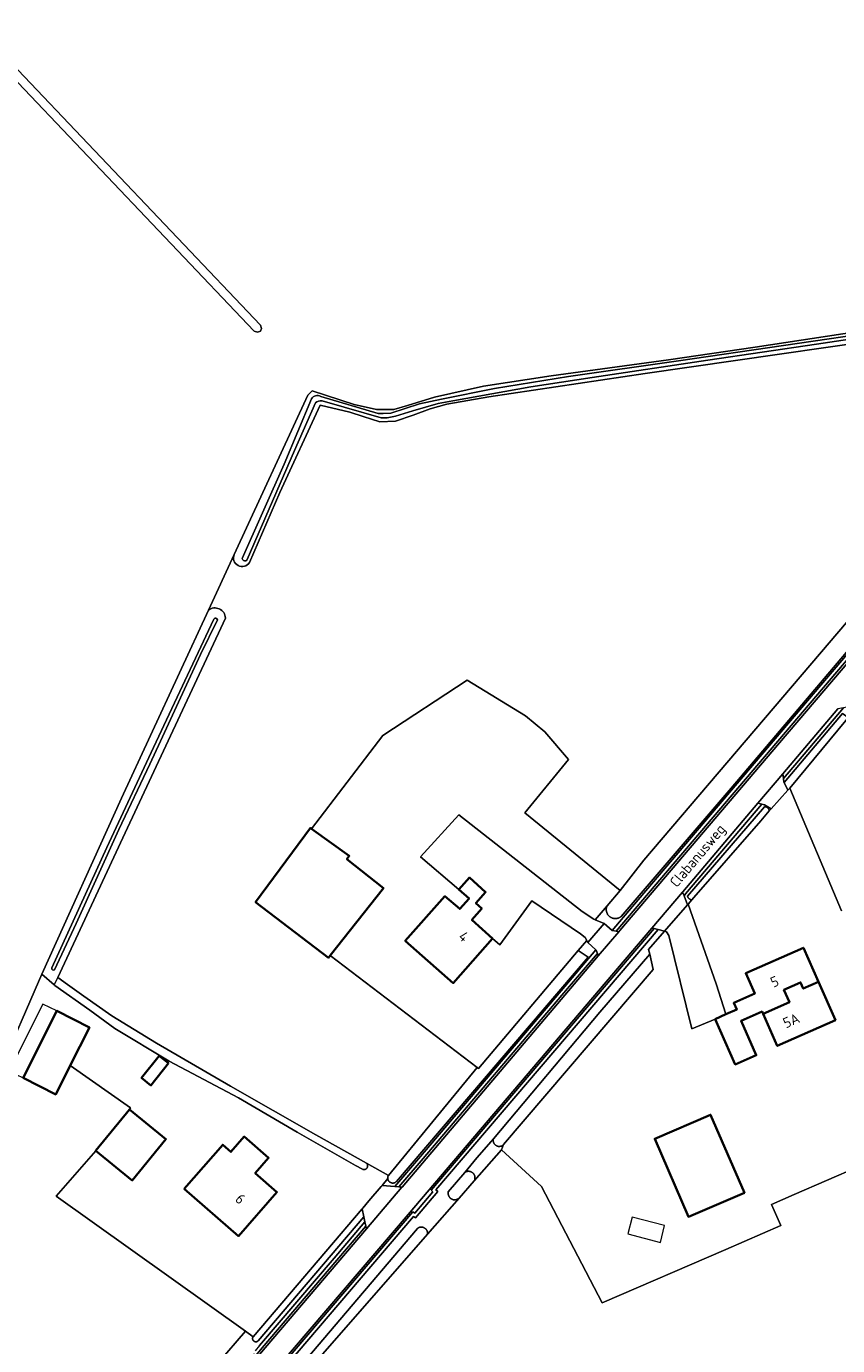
# Model space of a CAD drawing. Extents: x 199200 to 204075, y 460125 to 464703.
# Tile 134 of 174: x 202814 to 202955, y 462698 to 462927. Entities that reach past the tile are written whole.
import ezdxf
from ezdxf.enums import TextEntityAlignment as Align

# ---------------------------------------------------------------- set-up
doc = ezdxf.new("R2010")
doc.units = 0
for name, color, linetype, lineweight in [('B-WE-GR-GRAS-GV', 60, 'Continuous', 13), ('B-WE-OG-BEBOUWING-GV', 7, 'Continuous', 35), ('B-WE-OG-BEBOUWING-T18', 10, 'Continuous', 18), ('B-WE-OG-BEBOUWING_LUIFEL-GV', 7, 'Continuous', 18), ('B-WE-OG-TERREIN_CULTUURSCHEIDING-GV', 7, 'Continuous', 18), ('B-WE-OG-TERREIN_ERF-GV', 7, 'Continuous', 18), ('B-WE-OG-TERREIN_ONBEGROEID-GV', 7, 'Continuous', 18), ('B-WE-OG-TOPOGRAFIE-T18', 10, 'Continuous', 18), ('B-WE-OG-WATER-GV', 130, 'Continuous', 18), ('B-WE-OG-WATER_GREPPEL-GV', 160, 'Continuous', 18), ('B-WE-OG-WATER_SLOOT-GV', 120, 'Continuous', 18), ('B-WE-OG-WEG-GV', 7, 'Continuous', 18), ('B-WE-VH-VERHARDING_ASFALT-GV', 252, 'Continuous', 18), ('B-WE-VH-VERHARDING_BETONSTRAATSTEEN-GV', 252, 'Continuous', 18), ('B-WE-VH-VERHARDING_GRASBETONSTEEN-GV', 70, 'Continuous', 18)]:
    doc.layers.add(name, color=color, linetype=linetype, lineweight=lineweight)
doc.styles.add('NLCS-ISO-M1000-T18', font='NLCS-ISO.ttf', dxfattribs={"height": 1.8})

msp = doc.modelspace()

# ---------------------------------------------------------------- linework, layer by layer
at = {"layer": 'B-WE-GR-GRAS-GV', "flags": 128}
for points in [[(202854.834, 462875.025), (202854.628, 462874.553), (202854.145, 462874.371), (202853.561, 462874.574), (202709.497, 463026.224), (202709.312, 463026.806), (202709.518, 463027.279), (202710, 463027.461), (202710.585, 463027.257), (202854.649, 462875.607)], [(202890.097, 462728.525), (202890.127, 462728.545), (202890.184, 462728.579), (202890.243, 462728.61), (202890.304, 462728.638), (202890.367, 462728.661), (202890.431, 462728.681), (202890.495, 462728.697), (202890.561, 462728.71), (202890.628, 462728.718), (202890.694, 462728.722), (202890.761, 462728.722), (202890.828, 462728.719), (202890.894, 462728.711), (202890.96, 462728.699), (202891.025, 462728.684), (202891.089, 462728.664), (202891.152, 462728.641), (202891.213, 462728.614), (202891.272, 462728.583), (202891.33, 462728.549), (202891.385, 462728.512), (202891.438, 462728.471), (202891.489, 462728.427), (202891.536, 462728.381), (202891.581, 462728.331), (202891.623, 462728.279), (202891.662, 462728.225), (202891.697, 462728.168), (202891.729, 462728.109), (202891.757, 462728.049), (202891.782, 462727.986), (202891.803, 462727.923), (202891.82, 462727.858), (202891.833, 462727.793), (202891.842, 462727.727), (202891.848, 462727.66), (202891.849, 462727.593), (202891.846, 462727.526), (202891.839, 462727.46), (202891.829, 462727.394), (202891.814, 462727.329), (202891.795, 462727.264), (202891.773, 462727.201), (202891.747, 462727.14), (202891.717, 462727.08), (202896.424, 462732.459), (202896.806, 462733.359), (202896.76, 462733.314), (202896.711, 462733.271), (202896.66, 462733.232), (202896.607, 462733.196), (202896.551, 462733.164), (202896.493, 462733.135), (202896.434, 462733.109), (202896.373, 462733.088), (202896.311, 462733.07), (202896.248, 462733.056), (202896.185, 462733.046), (202896.12, 462733.04), (202896.056, 462733.037), (202895.991, 462733.039), (202895.927, 462733.045), (202895.863, 462733.055), (202895.8, 462733.069), (202895.738, 462733.086), (202895.678, 462733.108), (202895.618, 462733.133), (202895.56, 462733.162), (202895.505, 462733.194), (202895.451, 462733.23), (202895.4, 462733.269), (202895.351, 462733.311), (202895.305, 462733.356), (202895.261, 462733.404), (202895.221, 462733.454), (202895.184, 462733.507), (202895.15, 462733.562), (202895.12, 462733.619), (202895.094, 462733.678), (202895.071, 462733.738), (202895.051, 462733.8), (202895.036, 462733.862), (202895.025, 462733.926), (202895.017, 462733.99), (202895.014, 462734.054), (202895.014, 462734.119), (202895.019, 462734.183), (202895.028, 462734.247), (202895.04, 462734.311), (202895.056, 462734.373), (202895.058, 462734.379), (202894.639, 462733.879), (202892.192, 462731.063)]]:
    msp.add_lwpolyline(points, close=True, dxfattribs=at)
for points in [[(202809.698, 462746.811), (202816.133, 462761.599), (202816.732, 462762.922), (202830.553, 462793.481), (202845.608, 462826.121), (202850.076, 462835.808), (202862.832, 462863.464), (202863.623, 462864.188), (202870.89, 462861.814), (202874.753, 462860.963), (202877.751, 462860.96), (202880.139, 462861.69), (202884.844, 462863.088), (202893.341, 462865.023), (202905.091, 462866.84), (202925.403, 462869.599), (202940.474, 462871.819), (202976.183, 462877.238), (203005.989, 462881.814), (202987.069, 462960.216)], [(202876.83, 462728.002), (202892.216, 462746.738), (202866.749, 462766.178), (202866.444, 462765.789), (202853.783, 462775.465), (202863.307, 462788.334), (202863.516, 462788.183), (202875.862, 462804.387), (202890.496, 462814.004), (202900.602, 462807.786), (202903.99, 462805.008), (202908.056, 462800.206), (202900.512, 462790.938), (202917.058, 462777.469), (202921.141, 462782.741), (203001.498, 462877.032)], [(202976.008, 462875.109), (202921.357, 462867.234), (202894.237, 462863.152), (202886.938, 462861.894), (202884.052, 462861.099), (202881.146, 462860.008), (202878.079, 462858.962), (202875.337, 462858.848), (202872.464, 462859.732), (202870.144, 462860.513), (202864.977, 462861.734), (202857.97, 462846.552), (202852.734, 462834.4)], [(202850.076, 462835.808), (202845.608, 462826.121)], [(202848.551, 462824.773), (202830.745, 462786.624), (202819.472, 462762.375), (202821.17, 462761.175), (202823.966, 462759.143), (202828.876, 462755.718), (202836.597, 462750.985), (202849.436, 462743.472), (202864.223, 462735.038), (202873.003, 462730.138), (202876.83, 462728.002)], [(202956.165, 462807.001), (202946.458, 462795.261), (202955.451, 462773.938)], [(202806.025, 462647.023), (202815.163, 462657.846), (202826.301, 462671.039), (202847.375, 462695.518), (202852.046, 462700.944), (202819.222, 462724.398), (202826.077, 462732.296), (202826.068, 462732.303), (202831.904, 462739.475), (202832.109, 462739.726), (202821.64, 462747.069), (202819.13, 462742.07), (202813.46, 462744.92)], [(203021.82, 462650.516), (203020.148, 462654.616), (203016.037, 462664.702), (203009.201, 462681.94), (202999.283, 462705.204), (202998.246, 462707.638), (202977.012, 462699.388), (202967.291, 462723.87), (202964.076, 462731.967), (202947.208, 462724.669), (202943.316, 462722.984), (202944.914, 462719.29), (202935.394, 462715.17), (202913.901, 462705.871), (202903.398, 462726.098), (202896.424, 462732.459), (202891.717, 462727.08), (202889.085, 462724.072)], [(202889.085, 462724.072), (202883.599, 462717.801), (202855.319, 462685.481)]]:
    msp.add_lwpolyline(points, dxfattribs=at)
at = {"layer": 'B-WE-GR-GRAS-GV'}
for points in [[(202852.734, 462834.4, -0.9223973), (202850.076, 462835.808)], [(202845.608, 462826.121, -0.62227), (202848.551, 462824.773)]]:
    msp.add_lwpolyline(points, format="xyb", dxfattribs=at)
at = {"layer": 'B-WE-OG-BEBOUWING-GV', "flags": 128}
for points in [[(202866.749, 462766.178), (202875.951, 462777.902), (202869.634, 462782.936), (202870.032, 462783.47), (202863.516, 462788.183), (202863.307, 462788.334), (202853.783, 462775.465), (202866.444, 462765.789)], [(202894.874, 462769.144), (202891.308, 462772.358), (202893.022, 462774.335), (202892.002, 462775.28), (202893.687, 462777.186), (202890.876, 462779.724), (202889.028, 462777.645), (202890.811, 462776.096), (202889.217, 462774.271), (202886.624, 462776.48), (202879.752, 462768.733), (202888.065, 462761.397)], [(202933.502, 462755.144), (202936.998, 462747.264), (202940.636, 462748.878), (202938, 462754.82), (202941.657, 462756.442), (202941.831, 462756.049), (202946.383, 462758.068), (202945.43, 462760.216), (202948.319, 462761.498), (202948.793, 462760.428), (202951.444, 462761.604), (202948.815, 462767.529), (202938.812, 462763.091), (202940.374, 462759.569), (202936.744, 462757.958), (202937.254, 462756.809), (202935.378, 462755.977)], [(202951.444, 462761.604), (202948.793, 462760.428), (202948.319, 462761.498), (202945.43, 462760.216), (202946.383, 462758.068), (202941.831, 462756.049), (202944.29, 462750.499), (202954.384, 462754.977)], [(202813.46, 462744.92), (202819.13, 462742.07), (202821.64, 462747.069), (202824.97, 462753.7), (202819.31, 462756.55)], [(202838.7, 462747.49), (202837.09, 462748.78), (202834.01, 462744.93), (202835.62, 462743.64)], [(202831.904, 462739.475), (202826.068, 462732.303), (202826.077, 462732.296), (202832.4, 462727.15), (202838.236, 462734.322)], [(202938.58, 462725.01), (202932.73, 462738.54), (202923.04, 462734.36), (202928.88, 462720.82)], [(202841.422, 462725.688), (202850.834, 462717.475), (202857.499, 462725.113), (202853.726, 462728.405), (202856.04, 462731.05), (202851.81, 462734.75), (202849.497, 462732.096), (202848.087, 462733.326)]]:
    msp.add_lwpolyline(points, close=True, dxfattribs=at)
at = {"layer": 'B-WE-OG-BEBOUWING_LUIFEL-GV', "flags": 128}
for points in [[(202816.898, 462757.763), (202811.043, 462746.123), (202813.46, 462744.92), (202819.31, 462756.55)], [(202924.009, 462716.378), (202924.717, 462719.294), (202919.098, 462720.743), (202918.349, 462717.838)]]:
    msp.add_lwpolyline(points, close=True, dxfattribs=at)
at = {"layer": 'B-WE-OG-TERREIN_CULTUURSCHEIDING-GV', "flags": 128}
for points in [[(202960.157, 462823.432), (202936.296, 462795.213), (202917.207, 462772.966), (202917.146, 462772.916), (202917.082, 462772.87), (202917.015, 462772.826), (202916.947, 462772.786), (202916.876, 462772.75), (202916.804, 462772.717), (202916.731, 462772.688), (202916.656, 462772.663), (202916.579, 462772.641), (202916.502, 462772.624), (202916.424, 462772.61), (202916.346, 462772.6), (202916.267, 462772.594), (202916.187, 462772.593), (202916.108, 462772.595), (202916.029, 462772.601), (202915.951, 462772.611), (202915.873, 462772.625), (202915.796, 462772.643), (202915.72, 462772.665), (202915.645, 462772.691), (202915.571, 462772.72), (202915.499, 462772.754), (202915.429, 462772.79), (202915.361, 462772.83), (202915.295, 462772.874), (202915.231, 462772.921), (202915.169, 462772.971), (202915.111, 462773.024), (202915.055, 462773.08), (202915.002, 462773.139), (202914.952, 462773.2), (202914.905, 462773.264), (202914.861, 462773.33), (202914.821, 462773.398), (202914.784, 462773.469), (202914.751, 462773.541), (202914.721, 462773.614), (202914.696, 462773.689), (202914.674, 462773.765), (202914.656, 462773.842), (202914.641, 462773.92), (202914.631, 462773.999), (202914.625, 462774.078), (202914.623, 462774.157), (202914.625, 462774.236), (202914.63, 462774.315), (202914.64, 462774.394), (202914.654, 462774.472), (202914.671, 462774.549), (202914.693, 462774.625), (202914.718, 462774.7), (202914.747, 462774.774), (202914.766, 462774.815), (202912.67, 462772.389), (202914.243, 462771.762), (202915.662, 462770.551), (202919.159, 462774.681), (202943.907, 462803.8), (202973.301, 462838.334)], [(202854.32, 462686.31), (202881.86, 462718.805), (202881.883, 462718.824), (202881.937, 462718.862), (202881.992, 462718.897), (202882.05, 462718.928), (202882.109, 462718.956), (202882.17, 462718.98), (202882.233, 462719), (202882.296, 462719.017), (202882.361, 462719.03), (202882.426, 462719.038), (202882.491, 462719.043), (202882.557, 462719.044), (202882.622, 462719.041), (202882.687, 462719.033), (202882.752, 462719.022), (202882.816, 462719.007), (202882.878, 462718.988), (202882.94, 462718.965), (202883, 462718.939), (202883.058, 462718.909), (202883.115, 462718.875), (202883.169, 462718.838), (202883.221, 462718.798), (202883.27, 462718.755), (202883.316, 462718.708), (202883.36, 462718.659), (202883.401, 462718.608), (202883.438, 462718.554), (202883.472, 462718.498), (202883.503, 462718.44), (202883.53, 462718.38), (202883.553, 462718.319), (202883.572, 462718.256), (202883.588, 462718.192), (202883.6, 462718.128), (202883.607, 462718.063), (202883.611, 462717.997), (202883.611, 462717.932), (202883.607, 462717.866), (202883.599, 462717.801), (202889.085, 462724.072), (202889.035, 462724.028), (202888.982, 462723.987), (202888.926, 462723.949), (202888.869, 462723.914), (202888.809, 462723.884), (202888.748, 462723.856), (202888.685, 462723.833), (202888.621, 462723.813), (202888.556, 462723.797), (202888.49, 462723.785), (202888.423, 462723.777), (202888.356, 462723.773), (202888.289, 462723.773), (202888.222, 462723.777), (202888.156, 462723.785), (202888.09, 462723.796), (202888.025, 462723.812), (202887.961, 462723.832), (202887.898, 462723.855), (202887.837, 462723.882), (202887.777, 462723.913), (202887.719, 462723.947), (202887.664, 462723.985), (202887.611, 462724.026), (202887.56, 462724.07), (202887.512, 462724.117), (202887.467, 462724.166), (202887.425, 462724.218), (202887.386, 462724.273), (202887.351, 462724.33), (202887.319, 462724.389), (202887.29, 462724.45), (202887.265, 462724.512), (202887.244, 462724.576), (202887.227, 462724.64), (202887.214, 462724.706), (202887.204, 462724.772), (202887.199, 462724.839), (202887.198, 462724.906), (202887.2, 462724.973), (202887.207, 462725.04), (202887.217, 462725.106), (202887.223, 462725.133), (202890.097, 462728.525), (202892.192, 462731.063), (202894.639, 462733.879), (202895.058, 462734.379), (202913.48, 462756.352), (202922.161, 462766.399), (202921.96, 462767.245), (202924.715, 462770.396), (202923.608, 462770.705), (202885.081, 462725.482), (202885.396, 462725.202), (202881.501, 462720.632), (202881.185, 462720.868), (202844.503, 462677.858)], [(202854.472, 462698.451), (202867.421, 462713.662), (202872.767, 462719.948), (202872.578, 462720.83), (202854.262, 462699.314), (202854.229, 462699.28), (202854.193, 462699.248), (202854.155, 462699.22), (202854.114, 462699.194), (202854.072, 462699.172), (202854.028, 462699.154), (202853.982, 462699.14), (202853.936, 462699.129), (202853.888, 462699.123), (202853.841, 462699.12), (202853.793, 462699.121), (202853.745, 462699.127), (202853.698, 462699.136), (202853.652, 462699.149), (202853.608, 462699.166), (202853.565, 462699.187), (202853.523, 462699.211), (202853.484, 462699.239), (202853.448, 462699.269), (202853.414, 462699.303), (202853.383, 462699.339), (202853.355, 462699.378), (202853.331, 462699.419), (202853.31, 462699.462), (202853.292, 462699.507), (202853.279, 462699.552), (202853.269, 462699.599), (202853.263, 462699.647), (202853.262, 462699.694), (202853.264, 462699.742), (202853.27, 462699.79), (202853.28, 462699.836), (202853.294, 462699.882), (202853.312, 462699.926), (202853.334, 462699.969), (202853.357, 462700.007), (202852.046, 462700.944), (202847.375, 462695.518)]]:
    msp.add_lwpolyline(points, dxfattribs=at)
for points in [[(202945.36, 462796.912), (202945.456, 462796.276), (202945.48, 462796.228), (202955.626, 462808.219), (202956.598, 462807.525), (202957.142, 462808.201), (202957.556, 462808.716), (202956.571, 462809.362), (202955.772, 462809.197)], [(202928.724, 462776.48), (202942.092, 462791.984), (202942.154, 462791.987), (202942.217, 462791.985), (202942.279, 462791.977), (202942.34, 462791.965), (202942.4, 462791.947), (202942.458, 462791.923), (202942.514, 462791.895), (202942.568, 462791.863), (202942.618, 462791.825), (202942.665, 462791.784), (202942.708, 462791.739), (202942.747, 462791.69), (202942.782, 462791.638), (202942.812, 462791.583), (202942.838, 462791.526), (202942.858, 462791.467), (202942.873, 462791.406), (202942.883, 462791.344), (202942.888, 462791.282), (202943.215, 462791.669), (202942.046, 462792.359), (202941.59, 462792.464), (202928.37, 462776.867), (202928.118, 462776.57), (202928.737, 462774.997), (202928.831, 462775.105), (202929.493, 462775.862), (202929.426, 462775.864), (202929.36, 462775.872), (202929.295, 462775.886), (202929.231, 462775.905), (202929.169, 462775.929), (202929.109, 462775.959), (202929.052, 462775.994), (202928.998, 462776.034), (202928.948, 462776.078), (202928.902, 462776.126), (202928.86, 462776.178), (202928.822, 462776.233), (202928.79, 462776.291), (202928.762, 462776.352), (202928.74, 462776.415)], [(202912.832, 462767.196), (202911.422, 462768.456), (202911.261, 462768.782), (202909.772, 462767.026), (202911.482, 462765.874), (202878.218, 462726.947), (202878.176, 462726.905), (202878.131, 462726.867), (202878.083, 462726.832), (202878.033, 462726.8), (202877.981, 462726.772), (202877.927, 462726.747), (202877.872, 462726.726), (202877.815, 462726.708), (202877.757, 462726.695), (202877.699, 462726.685), (202877.64, 462726.679), (202877.581, 462726.678), (202877.522, 462726.68), (202877.463, 462726.687), (202877.404, 462726.697), (202877.347, 462726.711), (202877.29, 462726.729), (202877.235, 462726.751), (202877.182, 462726.776), (202877.13, 462726.806), (202877.081, 462726.838), (202877.033, 462726.874), (202876.989, 462726.913), (202876.947, 462726.954), (202876.907, 462726.999), (202876.871, 462727.046), (202876.839, 462727.095), (202876.809, 462727.147), (202876.783, 462727.2), (202876.761, 462727.255), (202876.743, 462727.311), (202876.728, 462727.369), (202876.718, 462727.427), (202876.715, 462727.444), (202875.719, 462726.275), (202877.932, 462726.082), (202882.386, 462731.312), (202907.423, 462760.82)]]:
    msp.add_lwpolyline(points, close=True, dxfattribs=at)
at = {"layer": 'B-WE-OG-TERREIN_ERF-GV', "flags": 128}
for points in [[(202909.772, 462767.026), (202911.261, 462768.782), (202910.988, 462769.333), (202910.173, 462769.947), (202901.695, 462775.686), (202896.155, 462768.064), (202894.874, 462769.144), (202888.065, 462761.397), (202879.752, 462768.733), (202886.624, 462776.48), (202889.217, 462774.271), (202890.811, 462776.096), (202889.028, 462777.645), (202882.414, 462783.334), (202889.037, 462790.598), (202910.467, 462773.848), (202912.45, 462772.463), (202912.67, 462772.389), (202914.766, 462774.815), (202917.058, 462777.469), (202900.512, 462790.938), (202908.056, 462800.206), (202903.99, 462805.008), (202900.602, 462807.786), (202890.496, 462814.004), (202875.862, 462804.387), (202863.516, 462788.183), (202870.032, 462783.47), (202869.634, 462782.936), (202875.951, 462777.902), (202866.749, 462766.178), (202892.216, 462746.738), (202892.438, 462746.569)], [(202834.01, 462744.93), (202837.09, 462748.78), (202838.7, 462747.49), (202835.62, 462743.64)], [(202932.73, 462738.54), (202938.58, 462725.01), (202928.88, 462720.82), (202923.04, 462734.36)], [(202841.422, 462725.688), (202848.087, 462733.326), (202849.497, 462732.096), (202851.81, 462734.75), (202856.04, 462731.05), (202853.726, 462728.405), (202857.499, 462725.113), (202850.834, 462717.475)]]:
    msp.add_lwpolyline(points, close=True, dxfattribs=at)
for points in [[(202955.451, 462773.938), (202946.458, 462795.261), (202946.132, 462794.901), (202943.215, 462791.669), (202942.888, 462791.282), (202941.452, 462789.59), (202929.817, 462776.233), (202929.493, 462775.862), (202928.831, 462775.105), (202933.675, 462761.293), (202935.378, 462755.977), (202937.254, 462756.809), (202936.744, 462757.958), (202940.374, 462759.569), (202938.812, 462763.091), (202948.815, 462767.529), (202951.444, 462761.604), (202954.384, 462754.977), (202944.29, 462750.499), (202941.831, 462756.049), (202941.657, 462756.442), (202938, 462754.82), (202940.636, 462748.878), (202936.998, 462747.264), (202933.502, 462755.144), (202929.495, 462753.469), (202925.473, 462769.681), (202925.051, 462770.27), (202924.715, 462770.396), (202921.96, 462767.245), (202922.161, 462766.399), (202922.785, 462763.764), (202896.806, 462733.359), (202896.424, 462732.459), (202903.398, 462726.098), (202913.901, 462705.871), (202935.394, 462715.17), (202944.914, 462719.29), (202943.316, 462722.984), (202947.208, 462724.669), (202964.076, 462731.967)], [(202813.46, 462744.92), (202819.31, 462756.55), (202824.97, 462753.7), (202821.64, 462747.069), (202832.109, 462739.726), (202831.904, 462739.475), (202838.236, 462734.322), (202832.4, 462727.15), (202826.077, 462732.296), (202819.222, 462724.398), (202852.046, 462700.944), (202853.357, 462700.007), (202872.277, 462722.233), (202872.367, 462722.338), (202873.428, 462723.584), (202875.577, 462726.109), (202875.719, 462726.275), (202876.715, 462727.444), (202876.71, 462727.503), (202876.708, 462727.562), (202876.711, 462727.622), (202876.717, 462727.68), (202876.727, 462727.739), (202876.742, 462727.796), (202876.76, 462727.853), (202876.782, 462727.908), (202876.807, 462727.961), (202876.83, 462728.002), (202873.003, 462730.138), (202873.04, 462730.103), (202873.074, 462730.066), (202873.105, 462730.026), (202873.132, 462729.984), (202873.157, 462729.939), (202873.177, 462729.893), (202873.194, 462729.846), (202873.207, 462729.797), (202873.217, 462729.747), (202873.222, 462729.697), (202873.223, 462729.647), (202873.22, 462729.596), (202873.214, 462729.546), (202873.203, 462729.497), (202873.189, 462729.448), (202873.17, 462729.401), (202873.148, 462729.356), (202873.123, 462729.312), (202873.094, 462729.271), (202873.062, 462729.232), (202873.027, 462729.195), (202872.989, 462729.162), (202872.949, 462729.131), (202872.906, 462729.104), (202872.861, 462729.081), (202872.815, 462729.061), (202872.767, 462729.044), (202872.718, 462729.032), (202872.669, 462729.023), (202872.618, 462729.019), (202872.568, 462729.018), (202872.517, 462729.021), (202872.467, 462729.029), (202872.418, 462729.04), (202872.37, 462729.055), (202872.35, 462729.063), (202871.149, 462729.721), (202861.026, 462735.538), (202850.82, 462741.456), (202838.824, 462747.827), (202829.397, 462753.51), (202825.051, 462756.674), (202818.967, 462760.977), (202818.857, 462761.073), (202816.732, 462762.922), (202816.133, 462761.599), (202809.698, 462746.811)]]:
    msp.add_lwpolyline(points, dxfattribs=at)
at = {"layer": 'B-WE-OG-TERREIN_ONBEGROEID-GV', "flags": 128}
msp.add_lwpolyline([(202894.874, 462769.144), (202896.155, 462768.064), (202901.695, 462775.686), (202910.173, 462769.947), (202910.988, 462769.333), (202911.261, 462768.782), (202911.422, 462768.456), (202914.243, 462771.762), (202912.67, 462772.389), (202912.45, 462772.463), (202910.467, 462773.848), (202889.037, 462790.598), (202882.414, 462783.334), (202889.028, 462777.645), (202890.876, 462779.724), (202893.687, 462777.186), (202892.002, 462775.28), (202893.022, 462774.335), (202891.308, 462772.358)], close=True, dxfattribs=at)
at = {"layer": 'B-WE-OG-WATER-GV', "flags": 128}
for points in [[(202846.555, 462824.574), (202836.107, 462802.275), (202828, 462784.905), (202818.429, 462764.016)], [(202835.469, 462799.425), (202837.318, 462803.405), (202844.226, 462818.41), (202847.167, 462824.459)], [(202818.896, 462763.704), (202822.658, 462771.73), (202830.073, 462788.058), (202835.469, 462799.425)]]:
    msp.add_lwpolyline(points, dxfattribs=at)
at = {"layer": 'B-WE-OG-WATER-GV'}
for points in [[(202847.167, 462824.459, 0.8122727), (202846.555, 462824.574)], [(202818.429, 462764.016, 0.6755778), (202818.896, 462763.704)]]:
    msp.add_lwpolyline(points, format="xyb", dxfattribs=at)
at = {"layer": 'B-WE-OG-WATER_GREPPEL-GV', "flags": 128}
for points in [[(202710.585, 463027.257), (202710, 463027.461), (202709.518, 463027.279), (202709.312, 463026.806), (202709.497, 463026.224), (202853.561, 462874.574), (202854.145, 462874.371), (202854.628, 462874.553), (202854.834, 462875.025), (202854.649, 462875.607)], [(202956.165, 462807.001), (202956.598, 462807.525), (202955.626, 462808.219), (202945.48, 462796.228), (202946.132, 462794.901), (202946.458, 462795.261)], [(202928.724, 462776.48), (202928.74, 462776.415), (202928.762, 462776.352), (202928.79, 462776.291), (202928.822, 462776.233), (202928.86, 462776.178), (202928.902, 462776.126), (202928.948, 462776.078), (202928.998, 462776.034), (202929.052, 462775.994), (202929.109, 462775.959), (202929.169, 462775.929), (202929.231, 462775.905), (202929.295, 462775.886), (202929.36, 462775.872), (202929.426, 462775.864), (202929.493, 462775.862), (202929.817, 462776.233), (202941.452, 462789.59), (202942.888, 462791.282), (202942.883, 462791.344), (202942.873, 462791.406), (202942.858, 462791.467), (202942.838, 462791.526), (202942.812, 462791.583), (202942.782, 462791.638), (202942.747, 462791.69), (202942.708, 462791.739), (202942.665, 462791.784), (202942.618, 462791.825), (202942.568, 462791.863), (202942.514, 462791.895), (202942.458, 462791.923), (202942.4, 462791.947), (202942.34, 462791.965), (202942.279, 462791.977), (202942.217, 462791.985), (202942.154, 462791.987), (202942.092, 462791.984)], [(202876.715, 462727.444), (202876.718, 462727.427), (202876.728, 462727.369), (202876.743, 462727.311), (202876.761, 462727.255), (202876.783, 462727.2), (202876.809, 462727.147), (202876.839, 462727.095), (202876.871, 462727.046), (202876.907, 462726.999), (202876.947, 462726.954), (202876.989, 462726.913), (202877.033, 462726.874), (202877.081, 462726.838), (202877.13, 462726.806), (202877.182, 462726.776), (202877.235, 462726.751), (202877.29, 462726.729), (202877.347, 462726.711), (202877.404, 462726.697), (202877.463, 462726.687), (202877.522, 462726.68), (202877.581, 462726.678), (202877.64, 462726.679), (202877.699, 462726.685), (202877.757, 462726.695), (202877.815, 462726.708), (202877.872, 462726.726), (202877.927, 462726.747), (202877.981, 462726.772), (202878.033, 462726.8), (202878.083, 462726.832), (202878.131, 462726.867), (202878.176, 462726.905), (202878.218, 462726.947), (202911.482, 462765.874), (202909.772, 462767.026), (202892.438, 462746.569), (202892.216, 462746.738), (202876.83, 462728.002), (202876.807, 462727.961), (202876.782, 462727.908), (202876.76, 462727.853), (202876.742, 462727.796), (202876.727, 462727.739), (202876.717, 462727.68), (202876.711, 462727.622), (202876.708, 462727.562), (202876.71, 462727.503)], [(202896.806, 462733.359), (202922.785, 462763.764), (202922.161, 462766.399), (202913.48, 462756.352), (202895.058, 462734.379), (202895.056, 462734.373), (202895.04, 462734.311), (202895.028, 462734.247), (202895.019, 462734.183), (202895.014, 462734.119), (202895.014, 462734.054), (202895.017, 462733.99), (202895.025, 462733.926), (202895.036, 462733.862), (202895.051, 462733.8), (202895.071, 462733.738), (202895.094, 462733.678), (202895.12, 462733.619), (202895.15, 462733.562), (202895.184, 462733.507), (202895.221, 462733.454), (202895.261, 462733.404), (202895.305, 462733.356), (202895.351, 462733.311), (202895.4, 462733.269), (202895.451, 462733.23), (202895.505, 462733.194), (202895.56, 462733.162), (202895.618, 462733.133), (202895.678, 462733.108), (202895.738, 462733.086), (202895.8, 462733.069), (202895.863, 462733.055), (202895.927, 462733.045), (202895.991, 462733.039), (202896.056, 462733.037), (202896.12, 462733.04), (202896.185, 462733.046), (202896.248, 462733.056), (202896.311, 462733.07), (202896.373, 462733.088), (202896.434, 462733.109), (202896.493, 462733.135), (202896.551, 462733.164), (202896.607, 462733.196), (202896.66, 462733.232), (202896.711, 462733.271), (202896.76, 462733.314)], [(202819.472, 462762.375), (202818.857, 462761.073), (202818.967, 462760.977), (202825.051, 462756.674), (202829.397, 462753.51), (202838.824, 462747.827), (202850.82, 462741.456), (202861.026, 462735.538), (202871.149, 462729.721), (202872.35, 462729.063), (202872.37, 462729.055), (202872.418, 462729.04), (202872.467, 462729.029), (202872.517, 462729.021), (202872.568, 462729.018), (202872.618, 462729.019), (202872.669, 462729.023), (202872.718, 462729.032), (202872.767, 462729.044), (202872.815, 462729.061), (202872.861, 462729.081), (202872.906, 462729.104), (202872.949, 462729.131), (202872.989, 462729.162), (202873.027, 462729.195), (202873.062, 462729.232), (202873.094, 462729.271), (202873.123, 462729.312), (202873.148, 462729.356), (202873.17, 462729.401), (202873.189, 462729.448), (202873.203, 462729.497), (202873.214, 462729.546), (202873.22, 462729.596), (202873.223, 462729.647), (202873.222, 462729.697), (202873.217, 462729.747), (202873.207, 462729.797), (202873.194, 462729.846), (202873.177, 462729.893), (202873.157, 462729.939), (202873.132, 462729.984), (202873.105, 462730.026), (202873.074, 462730.066), (202873.04, 462730.103), (202873.003, 462730.138), (202864.223, 462735.038), (202849.436, 462743.472), (202836.597, 462750.985), (202828.876, 462755.718), (202823.966, 462759.143), (202821.17, 462761.175)], [(202890.097, 462728.525), (202887.223, 462725.133), (202887.217, 462725.106), (202887.207, 462725.04), (202887.2, 462724.973), (202887.198, 462724.906), (202887.199, 462724.839), (202887.204, 462724.772), (202887.214, 462724.706), (202887.227, 462724.64), (202887.244, 462724.576), (202887.265, 462724.512), (202887.29, 462724.45), (202887.319, 462724.389), (202887.351, 462724.33), (202887.386, 462724.273), (202887.425, 462724.218), (202887.467, 462724.166), (202887.512, 462724.117), (202887.56, 462724.07), (202887.611, 462724.026), (202887.664, 462723.985), (202887.719, 462723.947), (202887.777, 462723.913), (202887.837, 462723.882), (202887.898, 462723.855), (202887.961, 462723.832), (202888.025, 462723.812), (202888.09, 462723.796), (202888.156, 462723.785), (202888.222, 462723.777), (202888.289, 462723.773), (202888.356, 462723.773), (202888.423, 462723.777), (202888.49, 462723.785), (202888.556, 462723.797), (202888.621, 462723.813), (202888.685, 462723.833), (202888.748, 462723.856), (202888.809, 462723.884), (202888.869, 462723.914), (202888.926, 462723.949), (202888.982, 462723.987), (202889.035, 462724.028), (202889.085, 462724.072), (202891.717, 462727.08), (202891.747, 462727.14), (202891.773, 462727.201), (202891.795, 462727.264), (202891.814, 462727.329), (202891.829, 462727.394), (202891.839, 462727.46), (202891.846, 462727.526), (202891.849, 462727.593), (202891.848, 462727.66), (202891.842, 462727.727), (202891.833, 462727.793), (202891.82, 462727.858), (202891.803, 462727.923), (202891.782, 462727.986), (202891.757, 462728.049), (202891.729, 462728.109), (202891.697, 462728.168), (202891.662, 462728.225), (202891.623, 462728.279), (202891.581, 462728.331), (202891.536, 462728.381), (202891.489, 462728.427), (202891.438, 462728.471), (202891.385, 462728.512), (202891.33, 462728.549), (202891.272, 462728.583), (202891.213, 462728.614), (202891.152, 462728.641), (202891.089, 462728.664), (202891.025, 462728.684), (202890.96, 462728.699), (202890.894, 462728.711), (202890.828, 462728.719), (202890.761, 462728.722), (202890.694, 462728.722), (202890.628, 462728.718), (202890.561, 462728.71), (202890.495, 462728.697), (202890.431, 462728.681), (202890.367, 462728.661), (202890.304, 462728.638), (202890.243, 462728.61), (202890.184, 462728.579), (202890.127, 462728.545)], [(202853.28, 462699.836), (202853.27, 462699.79), (202853.264, 462699.742), (202853.262, 462699.694), (202853.263, 462699.647), (202853.269, 462699.599), (202853.279, 462699.552), (202853.292, 462699.507), (202853.31, 462699.462), (202853.331, 462699.419), (202853.355, 462699.378), (202853.383, 462699.339), (202853.414, 462699.303), (202853.448, 462699.269), (202853.484, 462699.239), (202853.523, 462699.211), (202853.565, 462699.187), (202853.608, 462699.166), (202853.652, 462699.149), (202853.698, 462699.136), (202853.745, 462699.127), (202853.793, 462699.121), (202853.841, 462699.12), (202853.888, 462699.123), (202853.936, 462699.129), (202853.982, 462699.14), (202854.028, 462699.154), (202854.072, 462699.172), (202854.114, 462699.194), (202854.155, 462699.22), (202854.193, 462699.248), (202854.229, 462699.28), (202854.262, 462699.314), (202872.578, 462720.83), (202872.277, 462722.233), (202853.357, 462700.007), (202853.334, 462699.969), (202853.312, 462699.926), (202853.294, 462699.882)]]:
    msp.add_lwpolyline(points, close=True, dxfattribs=at)
for points in [[(203001.498, 462877.032), (202921.141, 462782.741), (202917.058, 462777.469), (202914.766, 462774.815), (202914.747, 462774.774), (202914.718, 462774.7), (202914.693, 462774.625), (202914.671, 462774.549), (202914.654, 462774.472), (202914.64, 462774.394), (202914.63, 462774.315), (202914.625, 462774.236), (202914.623, 462774.157), (202914.625, 462774.078), (202914.631, 462773.999), (202914.641, 462773.92), (202914.656, 462773.842), (202914.674, 462773.765), (202914.696, 462773.689), (202914.721, 462773.614), (202914.751, 462773.541), (202914.784, 462773.469), (202914.821, 462773.398), (202914.861, 462773.33), (202914.905, 462773.264), (202914.952, 462773.2), (202915.002, 462773.139), (202915.055, 462773.08), (202915.111, 462773.024), (202915.169, 462772.971), (202915.231, 462772.921), (202915.295, 462772.874), (202915.361, 462772.83), (202915.429, 462772.79), (202915.499, 462772.754), (202915.571, 462772.72), (202915.645, 462772.691), (202915.72, 462772.665), (202915.796, 462772.643), (202915.873, 462772.625), (202915.951, 462772.611), (202916.029, 462772.601), (202916.108, 462772.595), (202916.187, 462772.593), (202916.267, 462772.594), (202916.346, 462772.6), (202916.424, 462772.61), (202916.502, 462772.624), (202916.579, 462772.641), (202916.656, 462772.663), (202916.731, 462772.688), (202916.804, 462772.717), (202916.876, 462772.75), (202916.947, 462772.786), (202917.015, 462772.826), (202917.082, 462772.87), (202917.146, 462772.916), (202917.207, 462772.966), (202936.296, 462795.213), (202960.157, 462823.432)], [(202855.319, 462685.481), (202883.599, 462717.801), (202883.607, 462717.866), (202883.611, 462717.932), (202883.611, 462717.997), (202883.607, 462718.063), (202883.6, 462718.128), (202883.588, 462718.192), (202883.572, 462718.256), (202883.553, 462718.319), (202883.53, 462718.38), (202883.503, 462718.44), (202883.472, 462718.498), (202883.438, 462718.554), (202883.401, 462718.608), (202883.36, 462718.659), (202883.316, 462718.708), (202883.27, 462718.755), (202883.221, 462718.798), (202883.169, 462718.838), (202883.115, 462718.875), (202883.058, 462718.909), (202883, 462718.939), (202882.94, 462718.965), (202882.878, 462718.988), (202882.816, 462719.007), (202882.752, 462719.022), (202882.687, 462719.033), (202882.622, 462719.041), (202882.557, 462719.044), (202882.491, 462719.043), (202882.426, 462719.038), (202882.361, 462719.03), (202882.296, 462719.017), (202882.233, 462719), (202882.17, 462718.98), (202882.109, 462718.956), (202882.05, 462718.928), (202881.992, 462718.897), (202881.937, 462718.862), (202881.883, 462718.824), (202881.86, 462718.805), (202854.32, 462686.31)]]:
    msp.add_lwpolyline(points, dxfattribs=at)
at = {"layer": 'B-WE-OG-WATER_SLOOT-GV', "flags": 128}
for points in [[(202865.079, 462863.225), (202875.062, 462860.29), (202875.932, 462860.293), (202877.279, 462860.319), (202882.243, 462861.951), (202886.059, 462862.751), (202895.26, 462864.599), (202908.097, 462866.728), (202927.181, 462869.442), (202963.578, 462874.727), (202993.245, 462879.257), (203002.751, 462880.715), (203004.964, 462880.797)], [(203004.964, 462880.797), (203002.751, 462880.715), (202993.245, 462879.257), (202963.578, 462874.727), (202927.181, 462869.442), (202908.097, 462866.728), (202895.26, 462864.599), (202886.059, 462862.751), (202882.243, 462861.951), (202877.279, 462860.319), (202875.932, 462860.293), (202875.062, 462860.29), (202865.079, 462863.225)], [(203004.981, 462879.815), (203003.302, 462879.998), (203002.704, 462879.992), (202978.868, 462876.495), (202951.077, 462872.305), (202932.259, 462869.546), (202912.199, 462866.523), (202901.512, 462864.905), (202888.006, 462862.494), (202885.452, 462862.016), (202881.077, 462860.723), (202878.088, 462859.794), (202876.606, 462859.551), (202875.599, 462859.541), (202869.175, 462861.365), (202865.311, 462862.48)], [(202901.512, 462864.905), (202912.199, 462866.523), (202932.259, 462869.546), (202951.077, 462872.305), (202978.868, 462876.495), (203002.704, 462879.992), (203003.302, 462879.998), (203004.981, 462879.815)], [(202976.183, 462877.238), (202940.474, 462871.819), (202925.403, 462869.599), (202905.091, 462866.84), (202893.341, 462865.023), (202884.844, 462863.088), (202880.139, 462861.69), (202877.751, 462860.96), (202874.753, 462860.963), (202870.89, 462861.814), (202863.623, 462864.188), (202862.832, 462863.464), (202850.076, 462835.808)], [(202852.734, 462834.4), (202857.97, 462846.552), (202864.977, 462861.734), (202870.144, 462860.513), (202872.464, 462859.732), (202875.337, 462858.848), (202878.079, 462858.962), (202881.146, 462860.008), (202884.052, 462861.099), (202886.938, 462861.894), (202894.237, 462863.152), (202921.357, 462867.234), (202976.008, 462875.109)], [(202865.311, 462862.48), (202869.175, 462861.365), (202875.599, 462859.541), (202876.606, 462859.551), (202878.088, 462859.794), (202881.077, 462860.723), (202885.452, 462862.016), (202888.006, 462862.494), (202901.512, 462864.905)], [(202851.486, 462835.12), (202858.736, 462851.469), (202863.506, 462862.806)], [(202863.506, 462862.806), (202858.736, 462851.469), (202851.486, 462835.12)], [(202864.211, 462862.104), (202860.514, 462853.825), (202852.342, 462834.903)], [(202852.342, 462834.903), (202860.514, 462853.825), (202864.211, 462862.104)], [(202845.608, 462826.121), (202830.553, 462793.481), (202816.732, 462762.922), (202818.857, 462761.073), (202819.472, 462762.375), (202830.745, 462786.624), (202848.551, 462824.773)], [(202818.429, 462764.016), (202828, 462784.905), (202836.107, 462802.275), (202846.555, 462824.574)], [(202847.167, 462824.459), (202844.226, 462818.41), (202837.318, 462803.405), (202835.469, 462799.425), (202830.073, 462788.058), (202822.658, 462771.73), (202818.896, 462763.704)]]:
    msp.add_lwpolyline(points, dxfattribs=at)
at = {"layer": 'B-WE-OG-WATER_SLOOT-GV'}
for points in [[(202863.506, 462862.806, -0.4456887), (202865.079, 462863.225)], [(202865.079, 462863.225, 0.4456887), (202863.506, 462862.806)], [(202865.311, 462862.48, 0.2698371), (202864.211, 462862.104)], [(202864.211, 462862.104, -0.2698371), (202865.311, 462862.48)], [(202850.076, 462835.808, 0.9223973), (202852.734, 462834.4)], [(202852.342, 462834.903, -0.7014503), (202851.486, 462835.12)], [(202851.486, 462835.12, 0.7014503), (202852.342, 462834.903)], [(202848.551, 462824.773, 0.62227), (202845.608, 462826.121)], [(202846.555, 462824.574, -0.8122727), (202847.167, 462824.459)], [(202818.896, 462763.704, -0.6755778), (202818.429, 462764.016)]]:
    msp.add_lwpolyline(points, format="xyb", dxfattribs=at)
at = {"layer": 'B-WE-OG-WEG-GV', "flags": 128}
for points in [[(202915.662, 462770.551), (202915.724, 462770.498), (202916.317, 462770.396), (202919.617, 462774.293), (202944.364, 462803.411), (202973.759, 462837.946), (202997.169, 462865.577), (203001.588, 462870.807), (203001.497, 462871.621), (203001.13, 462871.194), (202996.711, 462865.965), (202973.301, 462838.334), (202943.907, 462803.8), (202919.159, 462774.681)], [(202945.36, 462796.912), (202955.772, 462809.197), (202954.818, 462808.999), (202945.242, 462797.7)], [(202928.37, 462776.867), (202941.59, 462792.464), (202940.931, 462792.615), (202927.913, 462777.255), (202927.869, 462777.203), (202928.118, 462776.57)], [(202881.501, 462720.632), (202885.396, 462725.202), (202885.081, 462725.482), (202923.608, 462770.705), (202923.565, 462770.717), (202922.945, 462770.851), (202884.243, 462725.424), (202884.558, 462725.144), (202881.409, 462721.449), (202881.093, 462721.685), (202844.308, 462678.553), (202844.503, 462677.858), (202881.185, 462720.868)], [(202878.666, 462726.018), (202882.843, 462730.923), (202907.881, 462760.432), (202913.079, 462766.56), (202912.9, 462767.136), (202912.832, 462767.196), (202907.423, 462760.82), (202882.386, 462731.312), (202877.932, 462726.082)]]:
    msp.add_lwpolyline(points, close=True, dxfattribs=at)
msp.add_lwpolyline([(202801.804, 462635.775), (202842.835, 462683.981), (202849.698, 462691.91), (202851.408, 462693.955), (202851.14, 462694.183), (202853.493, 462696.979), (202853.81, 462696.742), (202854.929, 462698.063), (202867.878, 462713.273), (202872.925, 462719.208), (202872.767, 462719.948), (202867.421, 462713.662), (202854.472, 462698.451), (202853.717, 462697.561)], dxfattribs=at)
at = {"layer": 'B-WE-VH-VERHARDING_ASFALT-GV', "flags": 128}
for points in [[(203006.15, 462868.109), (203005.997, 462868.245), (203002.513, 462871.27), (202974.098, 462837.658), (202944.703, 462803.123), (202916.989, 462770.542), (202916.795, 462770.314), (202913.222, 462766.101), (202879.194, 462725.986), (202879.183, 462725.973), (202873.025, 462718.743), (202843.174, 462683.693), (202801.006, 462634.173), (202752.767, 462577.297), (202728.347, 462549.464)], [(202804.189, 462631.961), (202817.926, 462648.105), (202821.748, 462652.597), (202840.3, 462674.401), (202844.19, 462678.972), (202846.278, 462681.426), (202880.229, 462721.249), (202922.536, 462770.94), (202927.869, 462777.203), (202927.913, 462777.255), (202940.931, 462792.615), (202945.242, 462797.7), (202954.818, 462808.999)]]:
    msp.add_lwpolyline(points, dxfattribs=at)
at = {"layer": 'B-WE-VH-VERHARDING_BETONSTRAATSTEEN-GV', "flags": 128}
for points in [[(202945.36, 462796.912), (202945.242, 462797.7), (202940.931, 462792.615), (202941.59, 462792.464), (202942.046, 462792.359), (202943.215, 462791.669), (202946.132, 462794.901), (202945.48, 462796.228), (202945.456, 462796.276)], [(202927.869, 462777.203), (202922.536, 462770.94), (202922.945, 462770.851), (202923.565, 462770.717), (202923.608, 462770.705), (202924.715, 462770.396), (202928.737, 462774.997), (202928.118, 462776.57)], [(202935.378, 462755.977), (202933.675, 462761.293), (202928.831, 462775.105), (202928.737, 462774.997), (202924.715, 462770.396), (202925.051, 462770.27), (202925.473, 462769.681), (202929.495, 462753.469), (202933.502, 462755.144)], [(202912.9, 462767.136), (202913.079, 462766.56), (202913.222, 462766.101), (202916.795, 462770.314), (202916.317, 462770.396), (202915.724, 462770.498), (202915.662, 462770.551), (202914.243, 462771.762), (202911.422, 462768.456), (202912.832, 462767.196)], [(202878.666, 462726.018), (202877.932, 462726.082), (202875.719, 462726.275), (202875.577, 462726.109), (202873.428, 462723.584), (202872.367, 462722.338), (202872.277, 462722.233), (202872.578, 462720.83), (202872.767, 462719.948), (202872.925, 462719.208), (202873.025, 462718.743), (202879.183, 462725.973)]]:
    msp.add_lwpolyline(points, close=True, dxfattribs=at)
at = {"layer": 'B-WE-VH-VERHARDING_GRASBETONSTEEN-GV', "flags": 128}
for points in [[(202916.795, 462770.314), (202916.989, 462770.542), (202944.703, 462803.123), (202974.098, 462837.658), (203002.513, 462871.27), (203002.746, 462871.545), (203002.427, 462871.8), (203001.588, 462870.807), (202997.169, 462865.577), (202973.759, 462837.946), (202944.364, 462803.411), (202919.617, 462774.293), (202916.317, 462770.396)], [(202844.308, 462678.553), (202881.093, 462721.685), (202881.409, 462721.449), (202884.558, 462725.144), (202884.243, 462725.424), (202922.945, 462770.851), (202922.536, 462770.94), (202880.229, 462721.249), (202846.278, 462681.426), (202844.19, 462678.972)], [(202878.666, 462726.018), (202879.183, 462725.973), (202879.194, 462725.986), (202913.222, 462766.101), (202913.079, 462766.56), (202907.881, 462760.432), (202882.843, 462730.923)]]:
    msp.add_lwpolyline(points, close=True, dxfattribs=at)
msp.add_lwpolyline([(202801.006, 462634.173), (202843.174, 462683.693), (202873.025, 462718.743), (202872.925, 462719.208), (202867.878, 462713.273), (202854.929, 462698.063), (202853.81, 462696.742), (202853.493, 462696.979), (202851.14, 462694.183), (202851.408, 462693.955), (202849.698, 462691.91), (202842.835, 462683.981), (202801.804, 462635.775)], dxfattribs=at)

# ---------------------------------------------------------------- texts
at = {"layer": 'B-WE-OG-BEBOUWING-T18', "style": 'NLCS-ISO-M1000-T18'}
for s, rotation, p in [('4', 318, (202889.913, 462769.473)), ('5', 23.9, (202943.826, 462761.651)), ('5A', 23.9, (202946.716, 462754.894)), ('6', 318.9, (202851.153, 462723.925))]:
    msp.add_text(s, height=1.8, rotation=rotation, dxfattribs=at).set_placement(p, align=Align.MIDDLE)
at = {"layer": 'B-WE-OG-TOPOGRAFIE-T18', "style": 'NLCS-ISO-M1000-T18'}
msp.add_text('Clabanusweg', height=1.8, rotation=49.8, dxfattribs=at).set_placement((202930.659, 462783.366), align=Align.MIDDLE)

doc.saveas('drawing.dxf')
